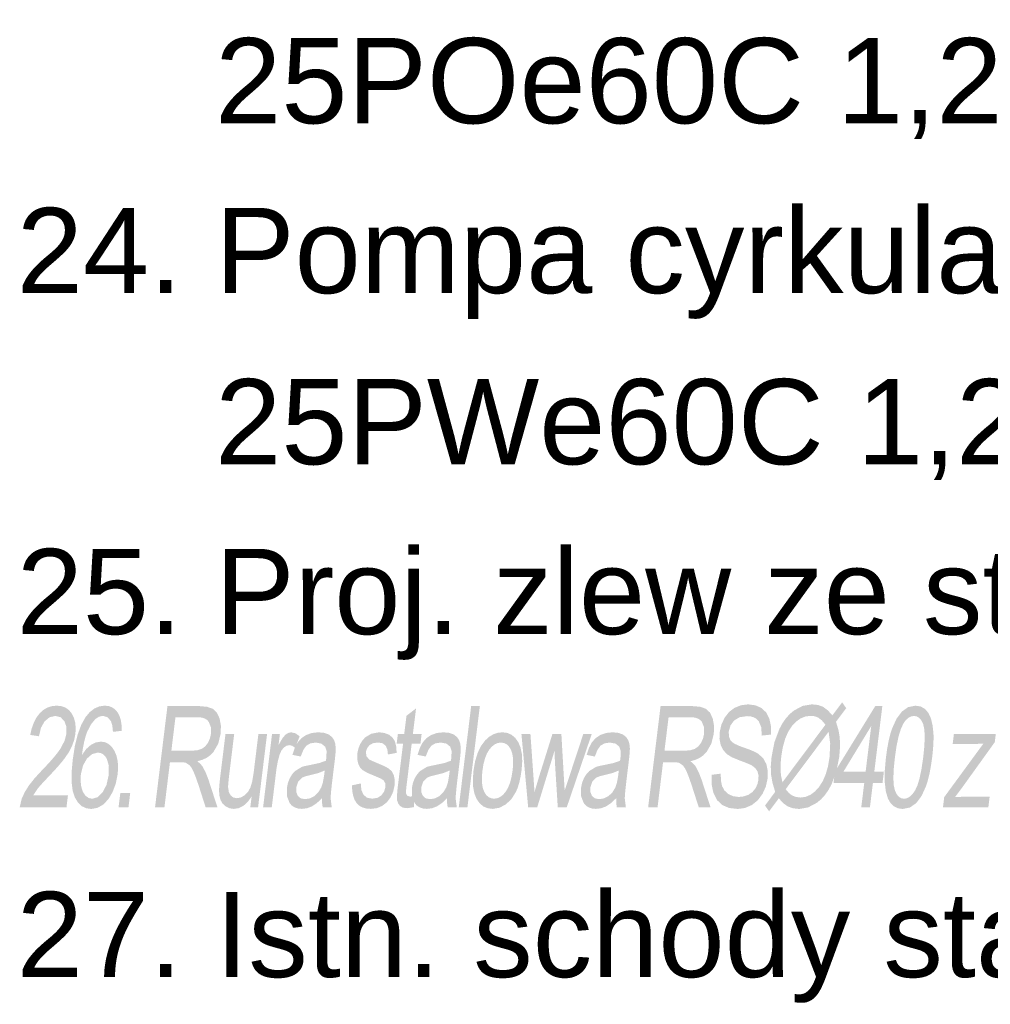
# Model space of a CAD drawing. Header units: millimetres. Extents: x 116 to 15750, y -6945 to 9999.
# Tile 68 of 150: x 6751 to 6995, y -2729 to -2482. Entities that reach past the tile are written whole.
import ezdxf

# ---------------------------------------------------------------- set-up
doc = ezdxf.new("R2010")
doc.units = ezdxf.units.MM
doc.layers.get('0').update_dxf_attribs({"color": 252})
doc.styles.get("Standard").update_dxf_attribs({"font": 'simplex.shx'})

msp = doc.modelspace()

# ---------------------------------------------------------------- hatches: boundary and pattern name
h = msp.add_hatch(color=7)
h.dxf.hatch_style = 2
h.paths.add_polyline_path([(6763.37, -2676.84), (6763, -2679.84), (6751.24, -2679.84), (6751.76, -2677.67), (6752.55, -2675.97), (6753.61, -2674.29), (6755.04, -2672.5), (6756.94, -2670.45), (6758.47, -2668.84), (6759.74, -2667.4), (6760.76, -2666.15), (6761.52, -2665.07), (6762.52, -2663.14), (6763, -2661.31), (6762.98, -2659.61), (6762.46, -2658.19), (6761.51, -2657.23), (6760.2, -2656.91), (6758.73, -2657.25), (6757.5, -2658.27), (6756.59, -2659.88), (6756.08, -2662.01), (6753.88, -2661.68), (6754.28, -2659.99), (6754.82, -2658.52), (6755.49, -2657.26), (6756.29, -2656.21), (6757.2, -2655.39), (6758.22, -2654.8), (6759.34, -2654.45), (6760.56, -2654.33), (6761.76, -2654.46), (6762.79, -2654.84), (6763.65, -2655.47), (6764.36, -2656.36), (6764.88, -2657.43), (6765.2, -2658.63), (6765.32, -2659.95), (6765.24, -2661.38), (6764.94, -2662.89), (6764.43, -2664.38), (6763.67, -2665.89), (6762.6, -2667.48), (6761.9, -2668.37), (6761.02, -2669.41), (6759.95, -2670.61), (6758.69, -2671.95), (6757.66, -2673.04), (6756.83, -2673.93), (6756.2, -2674.64), (6755.77, -2675.15), (6754.64, -2676.84)])
h = msp.add_hatch(color=7)
h.paths.add_polyline_path([(6776.88, -2660.65), (6774.67, -2660.9), (6774.52, -2659.32), (6774.18, -2658.23), (6773.31, -2657.23), (6772.16, -2656.89), (6771.15, -2657.1), (6770.23, -2657.72), (6769.14, -2659.05), (6768.21, -2660.86), (6767.81, -2662), (6767.45, -2663.36), (6767.14, -2664.94), (6766.87, -2666.74), (6767.93, -2665.24), (6769.11, -2664.19), (6770.36, -2663.57), (6771.6, -2663.36), (6772.64, -2663.5), (6773.55, -2663.93), (6774.36, -2664.65), (6775.04, -2665.66), (6775.56, -2666.89), (6775.87, -2668.29), (6775.97, -2669.86), (6775.85, -2671.59), (6775.38, -2673.9), (6774.58, -2676.04), (6773.5, -2677.85), (6772.21, -2679.18), (6770.76, -2680), (6769.22, -2680.27), (6767.94, -2680.09), (6766.83, -2679.56), (6765.89, -2678.66), (6765.12, -2677.4), (6764.56, -2675.74), (6764.29, -2673.61), (6764.29, -2671.01), (6764.56, -2667.95), (6765.09, -2664.52), (6765.81, -2661.59), (6766.7, -2659.17), (6767.77, -2657.24), (6768.83, -2655.97), (6769.99, -2655.06), (6771.25, -2654.51), (6772.61, -2654.33), (6773.6, -2654.43), (6774.46, -2654.75), (6775.21, -2655.27), (6775.84, -2656.01), (6776.33, -2656.93), (6776.66, -2658.01), (6776.84, -2659.25)])
h.paths.add_polyline_path([(6766.61, -2671.6), (6766.54, -2673.18), (6766.71, -2674.69), (6767.13, -2675.99), (6767.78, -2676.94), (6768.59, -2677.52), (6769.5, -2677.71), (6770.83, -2677.31), (6772.07, -2676.11), (6773.05, -2674.23), (6773.6, -2671.78), (6773.64, -2669.43), (6773.12, -2667.63), (6772.68, -2666.97), (6772.15, -2666.5), (6771.53, -2666.21), (6770.83, -2666.11), (6769.42, -2666.5), (6768.13, -2667.63), (6767.14, -2669.38)])
h = msp.add_hatch(color=7)
h.paths.add_polyline_path([(6785.25, -2679.84), (6788.37, -2654.43), (6796.26, -2654.43), (6798.32, -2654.61), (6799.78, -2655.12), (6800.78, -2656.07), (6801.47, -2657.54), (6801.8, -2659.36), (6801.74, -2661.36), (6801.13, -2663.86), (6799.95, -2665.92), (6799.15, -2666.77), (6798.2, -2667.44), (6797.11, -2667.94), (6795.87, -2668.28), (6796.62, -2668.92), (6797.15, -2669.54), (6797.96, -2671.07), (6798.68, -2672.93), (6800.92, -2679.84), (6797.96, -2679.84), (6796.26, -2674.55), (6795.57, -2672.53), (6794.99, -2671.06), (6794.48, -2670.03), (6794, -2669.36), (6793.02, -2668.68), (6792.5, -2668.59), (6791.72, -2668.56), (6788.99, -2668.56), (6787.61, -2679.84)])
h.paths.add_polyline_path([(6789.35, -2665.64), (6794.41, -2665.64), (6795.86, -2665.53), (6796.99, -2665.17), (6797.86, -2664.55), (6798.56, -2663.64), (6799.04, -2662.55), (6799.31, -2661.36), (6799.28, -2659.72), (6798.75, -2658.4), (6798.29, -2657.89), (6797.68, -2657.53), (6796.92, -2657.31), (6796.01, -2657.24), (6790.38, -2657.24)])
h = msp.add_hatch(color=7)
h.dxf.hatch_style = 2
h.paths.add_polyline_path([(6850.32, -2677.05), (6850.29, -2679.81), (6848.61, -2680.08), (6847.57, -2679.95), (6846.83, -2679.54), (6846.35, -2678.92), (6846.08, -2678.13), (6846.03, -2677.57), (6846.05, -2676.77), (6846.13, -2675.73), (6846.27, -2674.45), (6847.57, -2663.86), (6845.96, -2663.86), (6846.26, -2661.43), (6847.86, -2661.43), (6848.42, -2656.88), (6850.83, -2655.01), (6850.04, -2661.43), (6852.23, -2661.43), (6851.94, -2663.86), (6849.74, -2663.86), (6848.42, -2674.62), (6848.31, -2675.72), (6848.32, -2676.34), (6848.61, -2676.95), (6849.34, -2677.17)])
h = msp.add_hatch(color=7)
h.dxf.hatch_style = 2
h.paths.add_polyline_path([(6861.56, -2679.84), (6864.68, -2654.43), (6866.86, -2654.43), (6863.74, -2679.84)])
h = msp.add_hatch(color=7)
h.paths.add_polyline_path([(6909.15, -2679.84), (6912.27, -2654.43), (6920.16, -2654.43), (6922.22, -2654.61), (6923.68, -2655.12), (6924.68, -2656.07), (6925.37, -2657.54), (6925.7, -2659.36), (6925.64, -2661.36), (6925.03, -2663.86), (6923.85, -2665.92), (6923.05, -2666.77), (6922.1, -2667.44), (6921.01, -2667.94), (6919.77, -2668.28), (6920.52, -2668.92), (6921.05, -2669.54), (6921.86, -2671.07), (6922.58, -2672.93), (6924.82, -2679.84), (6921.86, -2679.84), (6920.16, -2674.55), (6919.47, -2672.53), (6918.89, -2671.06), (6918.38, -2670.03), (6917.9, -2669.36), (6916.92, -2668.68), (6916.4, -2668.59), (6915.62, -2668.56), (6912.89, -2668.56), (6911.51, -2679.84)])
h.paths.add_polyline_path([(6913.25, -2665.64), (6918.31, -2665.64), (6919.76, -2665.53), (6920.89, -2665.17), (6921.76, -2664.55), (6922.46, -2663.64), (6922.94, -2662.55), (6923.21, -2661.36), (6923.18, -2659.72), (6922.65, -2658.4), (6922.19, -2657.89), (6921.58, -2657.53), (6920.82, -2657.31), (6919.91, -2657.24), (6914.28, -2657.24)])
h = msp.add_hatch(color=7)
h.dxf.hatch_style = 2
h.paths.add_polyline_path([(6925.13, -2671.68), (6927.39, -2671.4), (6927.43, -2673.14), (6927.73, -2674.53), (6928.33, -2675.64), (6929.28, -2676.51), (6930.5, -2677.07), (6931.92, -2677.26), (6933.2, -2677.11), (6934.37, -2676.69), (6935.35, -2676.01), (6936.09, -2675.12), (6936.6, -2674.08), (6936.86, -2672.94), (6936.88, -2671.82), (6936.63, -2670.85), (6936.09, -2670.03), (6935.22, -2669.35), (6934.78, -2669.13), (6934.13, -2668.85), (6933.27, -2668.51), (6932.2, -2668.11), (6930.21, -2667.3), (6928.97, -2666.53), (6927.99, -2665.46), (6927.36, -2664.17), (6927.07, -2662.67), (6927.12, -2661), (6927.54, -2659.14), (6928.33, -2657.41), (6929.44, -2655.94), (6930.86, -2654.87), (6932.49, -2654.22), (6934.24, -2654), (6936.07, -2654.23), (6937.61, -2654.91), (6938.81, -2656.04), (6939.6, -2657.59), (6940, -2659.47), (6939.99, -2661.59), (6937.7, -2661.84), (6937.56, -2659.72), (6936.91, -2658.19), (6936.39, -2657.66), (6935.73, -2657.27), (6934.92, -2657.04), (6933.97, -2656.96), (6932.09, -2657.24), (6930.72, -2658.08), (6929.83, -2659.31), (6929.41, -2660.78), (6929.43, -2662.02), (6929.83, -2663.03), (6930.25, -2663.48), (6930.94, -2663.93), (6931.91, -2664.38), (6933.15, -2664.84), (6934.42, -2665.29), (6935.46, -2665.71), (6936.29, -2666.1), (6936.89, -2666.46), (6938.1, -2667.62), (6938.87, -2669.05), (6939.21, -2670.74), (6939.16, -2672.66), (6938.72, -2674.64), (6937.88, -2676.49), (6936.69, -2678.09), (6935.21, -2679.28), (6933.5, -2680.02), (6931.66, -2680.27), (6929.47, -2680.02), (6927.73, -2679.27), (6926.43, -2678.01), (6925.54, -2676.24), (6925.1, -2674.1)])
h = msp.add_hatch(color=7)
h.paths.add_polyline_path([(6955.45, -2656.75), (6957.89, -2653.49), (6958.91, -2654.95), (6956.35, -2658.38), (6956.97, -2660.46), (6957.29, -2662.27), (6957.36, -2664.58), (6957.17, -2667.15), (6956.44, -2670.84), (6955.22, -2674.1), (6954.43, -2675.54), (6953.56, -2676.78), (6952.6, -2677.84), (6951.55, -2678.71), (6949.35, -2679.88), (6947.12, -2680.27), (6945.54, -2680.1), (6944.16, -2679.6), (6943.13, -2678.84), (6941.97, -2677.6), (6939.54, -2680.87), (6938.51, -2679.41), (6941.06, -2675.99), (6940.37, -2673.6), (6940.02, -2671.58), (6939.96, -2669.57), (6940.16, -2667.19), (6940.88, -2663.49), (6942.11, -2660.21), (6942.88, -2658.77), (6943.75, -2657.52), (6944.7, -2656.46), (6945.74, -2655.58), (6947.96, -2654.39), (6950.31, -2654), (6951.82, -2654.15), (6953.08, -2654.61), (6954.24, -2655.46)])
h.paths.add_polyline_path([(6953.71, -2659.1), (6952.77, -2658.02), (6951.92, -2657.35), (6951.04, -2656.99), (6949.97, -2656.88), (6948.68, -2657.04), (6947.47, -2657.52), (6946.33, -2658.33), (6945.27, -2659.45), (6944.33, -2660.9), (6943.57, -2662.66), (6942.99, -2664.74), (6942.59, -2667.13), (6942.42, -2669.04), (6942.42, -2670.71), (6942.56, -2672), (6942.89, -2673.57)])
h.paths.add_polyline_path([(6954.49, -2660.88), (6943.7, -2675.3), (6944.48, -2676.23), (6945.23, -2676.83), (6946.25, -2677.25), (6947.4, -2677.4), (6948.68, -2677.23), (6949.9, -2676.73), (6951.03, -2675.9), (6952.1, -2674.73), (6953.03, -2673.26), (6953.78, -2671.52), (6954.35, -2669.52), (6954.73, -2667.24), (6954.89, -2663.85)])
h = msp.add_hatch(color=7)
h.paths.add_polyline_path([(6962.7, -2679.84), (6963.44, -2673.76), (6955.72, -2673.76), (6956.07, -2670.9), (6966.21, -2654.43), (6967.99, -2654.43), (6965.97, -2670.9), (6968.38, -2670.9), (6968.03, -2673.76), (6965.62, -2673.76), (6964.87, -2679.84)])
h.paths.add_polyline_path([(6963.79, -2670.9), (6965.2, -2659.44), (6958.22, -2670.9)])
h = msp.add_hatch(color=7)
h.paths.add_polyline_path([(6968.9, -2667.31), (6969.2, -2665.17), (6969.56, -2663.24), (6969.97, -2661.54), (6970.44, -2660.06), (6971.55, -2657.63), (6972.89, -2655.82), (6974.47, -2654.7), (6976.29, -2654.33), (6977.61, -2654.53), (6978.71, -2655.15), (6979.57, -2656.16), (6980.2, -2657.53), (6980.61, -2659.25), (6980.84, -2661.31), (6980.86, -2662.52), (6980.82, -2663.92), (6980.7, -2665.52), (6980.51, -2667.31), (6980.2, -2669.44), (6979.85, -2671.35), (6979.44, -2673.05), (6978.97, -2674.53), (6977.87, -2676.97), (6976.53, -2678.78), (6974.94, -2679.9), (6973.11, -2680.27), (6971.91, -2680.11), (6970.89, -2679.61), (6970.05, -2678.79), (6969.39, -2677.64), (6968.85, -2675.8), (6968.59, -2673.47), (6968.6, -2670.64)])
h.paths.add_polyline_path([(6971.15, -2667.31), (6970.86, -2670.18), (6970.76, -2672.52), (6970.86, -2674.34), (6971.15, -2675.64), (6971.58, -2676.54), (6972.11, -2677.19), (6972.72, -2677.58), (6973.43, -2677.71), (6974.16, -2677.58), (6974.87, -2677.19), (6975.55, -2676.54), (6976.21, -2675.63), (6976.82, -2674.33), (6977.36, -2672.51), (6977.84, -2670.17), (6978.26, -2667.31), (6978.55, -2664.44), (6978.64, -2662.09), (6978.54, -2660.27), (6978.25, -2658.97), (6977.82, -2658.07), (6977.29, -2657.43), (6976.67, -2657.04), (6975.96, -2656.91), (6975.23, -2657.03), (6974.54, -2657.37), (6973.91, -2657.94), (6973.33, -2658.73), (6972.66, -2660.14), (6972.07, -2662.04), (6971.57, -2664.43)])
h = msp.add_hatch(color=7)
h.dxf.hatch_style = 2
h.paths.add_polyline_path([(6809.19, -2679.84), (6809.52, -2677.13), (6808.54, -2678.5), (6807.46, -2679.48), (6806.3, -2680.06), (6805.05, -2680.25), (6803.97, -2680.1), (6803, -2679.63), (6802.22, -2678.93), (6801.72, -2678.06), (6801.44, -2677.01), (6801.33, -2675.75), (6801.38, -2674.56), (6801.55, -2672.84), (6802.95, -2661.43), (6805.14, -2661.43), (6803.89, -2671.64), (6803.76, -2672.77), (6803.67, -2673.69), (6803.62, -2674.41), (6803.62, -2674.93), (6803.8, -2676.03), (6804.25, -2676.87), (6804.93, -2677.4), (6805.82, -2677.57), (6806.79, -2677.39), (6807.75, -2676.85), (6808.59, -2676), (6809.21, -2674.89), (6809.66, -2673.38), (6810.01, -2671.3), (6811.22, -2661.43), (6813.4, -2661.43), (6811.14, -2679.84)])
h = msp.add_hatch(color=7)
h.dxf.hatch_style = 2
h.paths.add_polyline_path([(6812.4, -2679.84), (6814.65, -2661.43), (6816.62, -2661.43), (6816.28, -2664.23), (6817.2, -2662.6), (6817.98, -2661.64), (6818.71, -2661.18), (6819.46, -2661.02), (6820.54, -2661.27), (6821.58, -2662.03), (6820.47, -2664.92), (6819.74, -2664.41), (6818.96, -2664.24), (6818.26, -2664.4), (6817.59, -2664.86), (6817.01, -2665.59), (6816.57, -2666.56), (6816.09, -2668.31), (6815.76, -2670.2), (6814.58, -2679.84)])
h = msp.add_hatch(color=7)
h.paths.add_polyline_path([(6827.21, -2677.57), (6825.86, -2678.83), (6824.62, -2679.65), (6823.4, -2680.1), (6822.14, -2680.25), (6821.15, -2680.16), (6820.31, -2679.88), (6819.61, -2679.42), (6819.06, -2678.78), (6818.41, -2677.09), (6818.38, -2674.99), (6818.64, -2673.69), (6819.11, -2672.52), (6819.73, -2671.51), (6820.46, -2670.73), (6822.16, -2669.7), (6822.99, -2669.47), (6824.15, -2669.24), (6826.51, -2668.74), (6828.18, -2668.16), (6828.26, -2667.64), (6828.3, -2667.34), (6828.35, -2665.72), (6828.01, -2664.66), (6827.06, -2663.86), (6825.65, -2663.6), (6824.28, -2663.79), (6823.28, -2664.37), (6822.51, -2665.44), (6821.86, -2667.1), (6819.77, -2666.69), (6820.37, -2664.92), (6821.12, -2663.52), (6822.07, -2662.46), (6823.28, -2661.67), (6824.7, -2661.18), (6826.29, -2661.02), (6827.77, -2661.16), (6828.9, -2661.57), (6829.71, -2662.2), (6830.24, -2662.97), (6830.54, -2663.92), (6830.66, -2665.09), (6830.6, -2666.21), (6830.42, -2667.97), (6829.91, -2672.13), (6829.67, -2674.1), (6829.5, -2675.68), (6829.4, -2676.86), (6829.37, -2677.63), (6829.65, -2679.84), (6827.37, -2679.84), (6827.22, -2678.79)])
h.paths.add_polyline_path([(6827.88, -2670.6), (6826.32, -2671.25), (6824.18, -2671.78), (6822.99, -2672.08), (6822.19, -2672.41), (6821.21, -2673.42), (6820.72, -2674.9), (6820.75, -2676.05), (6821.12, -2676.98), (6821.86, -2677.61), (6822.96, -2677.81), (6824.17, -2677.61), (6825.3, -2677.02), (6826.27, -2676.09), (6827.01, -2674.87), (6827.43, -2673.56), (6827.74, -2671.74)])
h = msp.add_hatch(color=7)
h.dxf.hatch_style = 2
h.paths.add_polyline_path([(6834.73, -2674.34), (6836.95, -2673.86), (6837.09, -2675.5), (6837.61, -2676.7), (6838.52, -2677.44), (6839.81, -2677.69), (6841.15, -2677.47), (6842.16, -2676.81), (6842.82, -2675.87), (6843.14, -2674.76), (6843.09, -2673.82), (6842.7, -2673.1), (6841.97, -2672.63), (6840.6, -2672.04), (6838.66, -2671.23), (6837.44, -2670.54), (6836.72, -2669.79), (6836.26, -2668.79), (6836.04, -2667.62), (6836.08, -2666.32), (6836.33, -2665.14), (6836.76, -2664.04), (6837.34, -2663.09), (6838.04, -2662.3), (6839.55, -2661.39), (6841.48, -2661.02), (6842.88, -2661.18), (6844.06, -2661.64), (6844.96, -2662.38), (6845.54, -2663.33), (6845.85, -2664.58), (6845.95, -2666.18), (6843.76, -2666.6), (6843.63, -2665.34), (6843.19, -2664.38), (6842.42, -2663.78), (6841.32, -2663.58), (6840.01, -2663.76), (6839.08, -2664.29), (6838.5, -2665.07), (6838.23, -2665.96), (6838.37, -2667.05), (6839.11, -2667.88), (6839.71, -2668.17), (6840.93, -2668.68), (6842.8, -2669.48), (6843.99, -2670.13), (6844.73, -2670.82), (6845.23, -2671.76), (6845.47, -2672.97), (6845.42, -2674.43), (6845.08, -2675.95), (6844.42, -2677.37), (6843.5, -2678.59), (6842.32, -2679.5), (6840.97, -2680.07), (6839.51, -2680.25), (6838.34, -2680.16), (6837.34, -2679.88), (6836.52, -2679.42), (6835.87, -2678.76), (6835.37, -2677.93), (6835.02, -2676.92), (6834.8, -2675.72)])
h = msp.add_hatch(color=7)
h.paths.add_polyline_path([(6858.63, -2677.57), (6857.28, -2678.83), (6856.03, -2679.65), (6854.81, -2680.1), (6853.55, -2680.25), (6852.56, -2680.16), (6851.72, -2679.88), (6851.02, -2679.42), (6850.47, -2678.78), (6849.82, -2677.09), (6849.79, -2674.99), (6850.06, -2673.69), (6850.52, -2672.52), (6851.15, -2671.51), (6851.87, -2670.73), (6853.57, -2669.7), (6854.41, -2669.47), (6855.57, -2669.24), (6857.93, -2668.74), (6859.59, -2668.16), (6859.67, -2667.64), (6859.71, -2667.34), (6859.76, -2665.72), (6859.43, -2664.66), (6858.48, -2663.86), (6857.06, -2663.6), (6855.7, -2663.79), (6854.69, -2664.37), (6853.92, -2665.44), (6853.27, -2667.1), (6851.19, -2666.69), (6851.79, -2664.92), (6852.53, -2663.52), (6853.48, -2662.46), (6854.69, -2661.67), (6856.12, -2661.18), (6857.7, -2661.02), (6859.18, -2661.16), (6860.31, -2661.57), (6861.12, -2662.2), (6861.65, -2662.97), (6861.95, -2663.92), (6862.07, -2665.09), (6862.02, -2666.21), (6861.83, -2667.97), (6861.32, -2672.13), (6861.08, -2674.1), (6860.92, -2675.68), (6860.82, -2676.86), (6860.78, -2677.63), (6861.06, -2679.84), (6858.78, -2679.84), (6858.63, -2678.79)])
h.paths.add_polyline_path([(6859.29, -2670.6), (6857.73, -2671.25), (6855.59, -2671.78), (6854.4, -2672.08), (6853.61, -2672.41), (6852.62, -2673.42), (6852.13, -2674.9), (6852.16, -2676.05), (6852.54, -2676.98), (6853.27, -2677.61), (6854.37, -2677.81), (6855.59, -2677.61), (6856.72, -2677.02), (6857.68, -2676.09), (6858.42, -2674.87), (6858.84, -2673.56), (6859.15, -2671.74)])
h = msp.add_hatch(color=7)
h.paths.add_polyline_path([(6865.26, -2670.64), (6865.68, -2668.25), (6866.31, -2666.19), (6867.14, -2664.46), (6868.19, -2663.06), (6869.17, -2662.17), (6870.22, -2661.53), (6871.32, -2661.15), (6872.49, -2661.02), (6873.74, -2661.17), (6874.83, -2661.64), (6875.75, -2662.42), (6876.52, -2663.5), (6877.09, -2664.87), (6877.42, -2666.47), (6877.51, -2668.3), (6877.36, -2670.38), (6877.11, -2672.06), (6876.79, -2673.55), (6876.4, -2674.86), (6875.94, -2675.97), (6874.8, -2677.78), (6873.38, -2679.13), (6871.78, -2679.97), (6870.13, -2680.25), (6868.86, -2680.1), (6867.75, -2679.64), (6866.82, -2678.86), (6866.05, -2677.78), (6865.49, -2676.4), (6865.18, -2674.75), (6865.1, -2672.83)])
h.paths.add_polyline_path([(6867.51, -2670.64), (6867.37, -2672.29), (6867.4, -2673.73), (6867.58, -2674.94), (6867.94, -2675.93), (6868.41, -2676.7), (6868.99, -2677.25), (6869.67, -2677.58), (6870.44, -2677.69), (6871.23, -2677.58), (6871.98, -2677.25), (6872.69, -2676.7), (6873.36, -2675.92), (6873.95, -2674.93), (6874.44, -2673.69), (6874.82, -2672.23), (6875.1, -2670.53), (6875.23, -2668.93), (6875.2, -2667.54), (6875.01, -2666.34), (6874.65, -2665.36), (6874.17, -2664.59), (6873.6, -2664.04), (6872.93, -2663.71), (6872.17, -2663.6), (6871.37, -2663.71), (6870.61, -2664.04), (6869.9, -2664.59), (6869.24, -2665.35), (6868.64, -2666.34), (6868.16, -2667.55), (6867.78, -2668.98)])
h = msp.add_hatch(color=7)
h.dxf.hatch_style = 2
h.paths.add_polyline_path([(6879, -2679.84), (6877.31, -2661.43), (6879.57, -2661.43), (6880.32, -2672.06), (6880.59, -2676.01), (6880.69, -2675.66), (6880.92, -2674.92), (6881.26, -2673.77), (6881.72, -2672.22), (6885.1, -2661.43), (6887.34, -2661.43), (6887.96, -2672.11), (6888.17, -2675.63), (6889.35, -2672.08), (6892.86, -2661.43), (6894.98, -2661.43), (6888.7, -2679.84), (6886.44, -2679.84), (6885.74, -2668.82), (6885.62, -2665.68), (6881.28, -2679.84)])
h = msp.add_hatch(color=7)
h.paths.add_polyline_path([(6901.12, -2677.57), (6899.77, -2678.83), (6898.52, -2679.65), (6897.31, -2680.1), (6896.04, -2680.25), (6895.05, -2680.16), (6894.21, -2679.88), (6893.51, -2679.42), (6892.96, -2678.78), (6892.31, -2677.09), (6892.28, -2674.99), (6892.55, -2673.69), (6893.02, -2672.52), (6893.64, -2671.51), (6894.37, -2670.73), (6896.06, -2669.7), (6896.9, -2669.47), (6898.06, -2669.24), (6900.42, -2668.74), (6902.09, -2668.16), (6902.16, -2667.64), (6902.2, -2667.34), (6902.25, -2665.72), (6901.92, -2664.66), (6900.97, -2663.86), (6899.55, -2663.6), (6898.19, -2663.79), (6897.18, -2664.37), (6896.41, -2665.44), (6895.76, -2667.1), (6893.68, -2666.69), (6894.28, -2664.92), (6895.02, -2663.52), (6895.97, -2662.46), (6897.18, -2661.67), (6898.61, -2661.18), (6900.19, -2661.02), (6901.67, -2661.16), (6902.8, -2661.57), (6903.62, -2662.2), (6904.14, -2662.97), (6904.44, -2663.92), (6904.56, -2665.09), (6904.51, -2666.21), (6904.32, -2667.97), (6903.81, -2672.13), (6903.58, -2674.1), (6903.41, -2675.68), (6903.31, -2676.86), (6903.27, -2677.63), (6903.55, -2679.84), (6901.27, -2679.84), (6901.12, -2678.79)])
h.paths.add_polyline_path([(6901.78, -2670.6), (6900.22, -2671.25), (6898.08, -2671.78), (6896.89, -2672.08), (6896.1, -2672.41), (6895.11, -2673.42), (6894.62, -2674.9), (6894.65, -2676.05), (6895.03, -2676.98), (6895.76, -2677.61), (6896.86, -2677.81), (6898.08, -2677.61), (6899.21, -2677.02), (6900.17, -2676.09), (6900.92, -2674.87), (6901.33, -2673.56), (6901.64, -2671.74)])
h = msp.add_hatch(color=7)
h.dxf.hatch_style = 2
h.paths.add_polyline_path([(6983.23, -2679.84), (6983.53, -2677.31), (6993.38, -2663.86), (6990.91, -2663.96), (6985.66, -2663.96), (6985.97, -2661.43), (6996.5, -2661.43), (6996.24, -2663.5), (6987.84, -2675.18), (6986.23, -2677.31), (6989, -2677.15), (6994.96, -2677.15), (6994.63, -2679.84)])
h = msp.add_hatch(color=7)
h.dxf.hatch_style = 2
h.paths.add_polyline_path([(6776.08, -2679.84), (6776.52, -2676.29), (6779.01, -2676.29), (6778.57, -2679.84)])

# ---------------------------------------------------------------- texts
at = {"color": 7, "char_height": 21.4093, "attachment_point": 1}
for s, insert in [('{\\fArial|b0|i0|c0;      25POe60C 1,29m³/h; 3,5m; 85W; 230V}', (6750.49, -2486.68)), ('{\\fArial|b0|i0|c0;24. Pompa cyrkulacyjna c.w.}', (6750.49, -2529.33)), ('{\\fArial|b0|i0|c0;      25PWe60C 1,29m³/h; 4,8m; 100W; 230V}', (6750.49, -2572.31)), ('{\\fArial|b0|i0|c0;25. Proj. zlew ze stali nierdzewnej}', (6750.49, -2614.96)), ('{\\fArial|b0|i0|c0;27. Istn. schody stalowe do wymiany na nowe}', (6750.49, -2701.08))]:
    msp.add_mtext(s, dxfattribs=dict(at, insert=insert))

doc.saveas('drawing.dxf')
